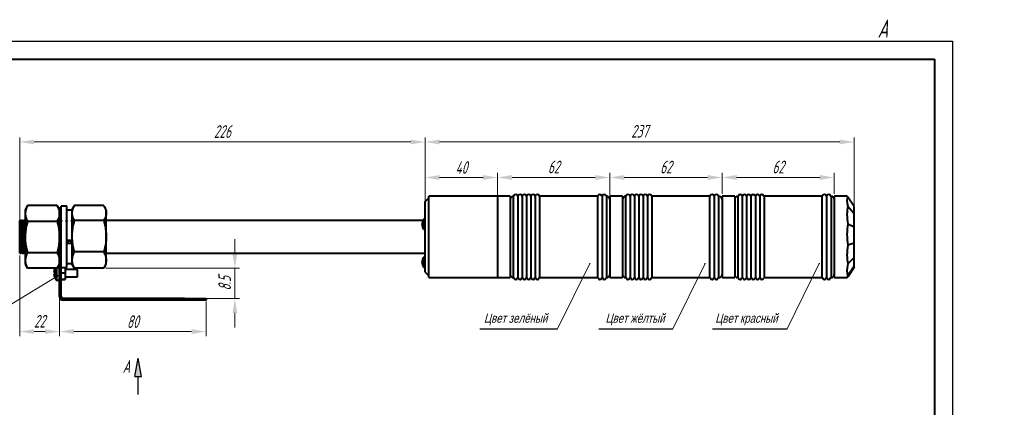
# Model space of a CAD drawing. Header units: millimetres. Extents: x -120753 to 126758, y -239771 to 1432.
# Tile 6 of 6: x 2507 to 2779, y 1325 to 1432. Entities that reach past the tile are written whole.
import ezdxf
from ezdxf.lldxf.tags import DXFTag

# ---------------------------------------------------------------- set-up
doc = ezdxf.new("R2010")
doc.units = ezdxf.units.MM
for name, color, linetype, lineweight in [('help', 4, 'New Line1', 20), ('main', 5, 'Continuous', 40), ('size', 7, 'Continuous', 25), ('text', 7, 'Continuous', 20), ('РАЗМЕРЫ', 7, 'Continuous', 20)]:
    doc.layers.add(name, color=color, linetype=linetype, lineweight=lineweight)
doc.layers.add('ФОРМАТ', color=7, linetype='Continuous')
doc.styles.add('GOST', font='GOST.shx', dxfattribs={"width": 0.8, "oblique": 15})
doc.styles.add('K5_TEXTSTYLE', font='win_eskd.shx', dxfattribs={"width": 0.8, "oblique": 15, "height": 3.5})
tags = doc.linetypes.add('New Line1', pattern=[0.8, 0.5, -0.3]).pattern_tags.tags
tags[6:7] = [DXFTag(74, 4), DXFTag(75, 0), DXFTag(340, '0'), DXFTag(46, 1.0), DXFTag(50, 0.0), DXFTag(44, 0.0), DXFTag(45, 0.0)]
tags[4:5] = [DXFTag(74, 4), DXFTag(75, 0), DXFTag(340, '0'), DXFTag(46, 1.0), DXFTag(50, 0.0), DXFTag(44, 0.0), DXFTag(45, 0.0)]
doc.dimstyles.new('ISO-25', dxfattribs={"dimtxt": 3.5, "dimasz": 4, "dimexe": 1.25, "dimexo": 0.625, "dimgap": 1, "dimtad": 1, "dimtoh": 1, "dimdec": 1, "dimrnd": 0.5, "dimdsep": 46, "dimtxsty": 'GOST', "dimcen": 0, "dimclrd": 256, "dimclre": 256, "dimclrt": 7, "dimadec": 0, "dimazin": 2, "dimtfac": 1, "dimtdec": 1, "dimtmove": 1, "dimatfit": 1, "dimfxl": 1, "dimlwd": -1, "dimlwe": -1, "dimarcsym": 2})

# ---------------------------------------------------------------- blocks, each defined once
blk = doc.blocks.new('*D794')
at = {"layer": 'Defpoints', "color": 0}
for p in [(2619.15, 1397.85), (2619.15, 1380.78), (2507.15, 1375.64)]:
    blk.add_point(p, dxfattribs=at)
at = {"layer": 'РАЗМЕРЫ'}
for p, q in [((2507.15, 1376.27), (2507.15, 1399.1)), ((2619.15, 1381.41), (2619.15, 1399.1)), ((2511.15, 1397.85), (2615.15, 1397.85))]:
    blk.add_line(p, q, dxfattribs=at)
for points in [[(2511.15, 1398.51), (2511.15, 1397.18), (2507.15, 1397.85)], [(2615.15, 1397.18), (2615.15, 1398.51), (2619.15, 1397.85)]]:
    blk.add_solid(points, dxfattribs=at)
at = {"layer": 'РАЗМЕРЫ', "color": 7, "ltscale": 100, "insert": (2563.15, 1400.73), "char_height": 3.5, "attachment_point": 5, "style": 'GOST'}
blk.add_mtext('226', dxfattribs=at)
blk = doc.blocks.new('*D796')
at = {"layer": 'Defpoints', "color": 0}
for p in [(2737.65, 1397.85), (2619.15, 1379.1), (2737.65, 1379.48)]:
    blk.add_point(p, dxfattribs=at)
at = {"layer": 'РАЗМЕРЫ'}
for p, q in [((2619.15, 1379.72), (2619.15, 1399.1)), ((2737.65, 1380.1), (2737.65, 1399.1)), ((2623.15, 1397.85), (2733.65, 1397.85))]:
    blk.add_line(p, q, dxfattribs=at)
for points in [[(2623.15, 1398.51), (2623.15, 1397.18), (2619.15, 1397.85)], [(2733.65, 1397.18), (2733.65, 1398.51), (2737.65, 1397.85)]]:
    blk.add_solid(points, dxfattribs=at)
at = {"layer": 'РАЗМЕРЫ', "color": 7, "ltscale": 100, "insert": (2678.4, 1400.81), "char_height": 3.5, "attachment_point": 5, "style": 'GOST'}
blk.add_mtext('237', dxfattribs=at)
blk = doc.blocks.new('*D798')
at = {"layer": 'Defpoints', "color": 0}
for p in [(2639.15, 1388.04), (2619.15, 1380.78), (2639.15, 1381.04)]:
    blk.add_point(p, dxfattribs=at)
at = {"layer": 'РАЗМЕРЫ'}
for p, q in [((2619.15, 1381.41), (2619.15, 1389.29)), ((2623.15, 1388.04), (2635.15, 1388.04)), ((2639.15, 1381.66), (2639.15, 1389.29))]:
    blk.add_line(p, q, dxfattribs=at)
for points in [[(2623.15, 1388.71), (2623.15, 1387.37), (2619.15, 1388.04)], [(2635.15, 1387.37), (2635.15, 1388.71), (2639.15, 1388.04)]]:
    blk.add_solid(points, dxfattribs=at)
at = {"layer": 'РАЗМЕРЫ', "color": 7, "ltscale": 100, "insert": (2629.15, 1390.79), "char_height": 3.5, "attachment_point": 5, "style": 'GOST'}
blk.add_mtext('40', dxfattribs=at)
blk = doc.blocks.new('*D800')
at = {"layer": 'Defpoints', "color": 0}
for p in [(2670.15, 1388.04), (2670.15, 1382.45), (2639.15, 1379.48)]:
    blk.add_point(p, dxfattribs=at)
at = {"layer": 'РАЗМЕРЫ'}
for p, q in [((2639.15, 1380.1), (2639.15, 1389.29)), ((2643.15, 1388.04), (2666.15, 1388.04)), ((2670.15, 1383.07), (2670.15, 1389.29))]:
    blk.add_line(p, q, dxfattribs=at)
for points in [[(2643.15, 1388.71), (2643.15, 1387.37), (2639.15, 1388.04)], [(2666.15, 1387.37), (2666.15, 1388.71), (2670.15, 1388.04)]]:
    blk.add_solid(points, dxfattribs=at)
at = {"layer": 'РАЗМЕРЫ', "color": 7, "ltscale": 100, "insert": (2654.65, 1390.93), "char_height": 3.5, "attachment_point": 5, "style": 'GOST'}
blk.add_mtext('62', dxfattribs=at)
blk = doc.blocks.new('*D803')
at = {"layer": 'Defpoints', "color": 0}
for p in [(2530.37, 1362.96), (2552.59, 1354.62), (2566.59, 1354.62)]:
    blk.add_point(p, dxfattribs=at)
at = {"layer": 'РАЗМЕРЫ'}
for p, q in [((2566.59, 1366.96), (2566.59, 1370.96)), ((2530.99, 1362.96), (2567.84, 1362.96)), ((2566.59, 1362.96), (2566.59, 1354.62)), ((2553.21, 1354.62), (2567.84, 1354.62)), ((2566.59, 1350.62), (2566.59, 1346.62))]:
    blk.add_line(p, q, dxfattribs=at)
for points in [[(2565.92, 1366.96), (2567.25, 1366.96), (2566.59, 1362.96)], [(2567.25, 1350.62), (2565.92, 1350.62), (2566.59, 1354.62)]]:
    blk.add_solid(points, dxfattribs=at)
at = {"layer": 'РАЗМЕРЫ', "color": 7, "ltscale": 100, "insert": (2563.76, 1358.79), "char_height": 3.5, "attachment_point": 5, "rotation": 90, "style": 'GOST'}
blk.add_mtext('8.5', dxfattribs=at)
blk = doc.blocks.new('*D815')
at = {"layer": 'Defpoints', "color": 0}
for p in [(2507.15, 1367.14), (2518.15, 1355.15), (2518.15, 1345.46)]:
    blk.add_point(p, dxfattribs=at)
at = {"layer": 'РАЗМЕРЫ'}
for p, q in [((2507.15, 1366.51), (2507.15, 1344.21)), ((2518.15, 1354.52), (2518.15, 1344.21)), ((2511.15, 1345.46), (2514.15, 1345.46))]:
    blk.add_line(p, q, dxfattribs=at)
for points in [[(2511.15, 1346.12), (2511.15, 1344.79), (2507.15, 1345.46)], [(2514.15, 1344.79), (2514.15, 1346.12), (2518.15, 1345.46)]]:
    blk.add_solid(points, dxfattribs=at)
at = {"layer": 'РАЗМЕРЫ', "color": 7, "ltscale": 100, "insert": (2512.65, 1348.34), "char_height": 3.5, "attachment_point": 5, "style": 'GOST'}
blk.add_mtext('22', dxfattribs=at)
blk = doc.blocks.new('*D826')
at = {"layer": 'Defpoints', "color": 0}
for p in [(2518.15, 1355.15), (2558.65, 1354.37), (2558.65, 1345.46)]:
    blk.add_point(p, dxfattribs=at)
at = {"layer": 'РАЗМЕРЫ'}
for p, q in [((2518.15, 1354.52), (2518.15, 1344.21)), ((2558.65, 1353.75), (2558.65, 1344.21)), ((2522.15, 1345.46), (2554.65, 1345.46))]:
    blk.add_line(p, q, dxfattribs=at)
for points in [[(2522.15, 1346.12), (2522.15, 1344.79), (2518.15, 1345.46)], [(2554.65, 1344.79), (2554.65, 1346.12), (2558.65, 1345.46)]]:
    blk.add_solid(points, dxfattribs=at)
at = {"layer": 'РАЗМЕРЫ', "color": 7, "ltscale": 100, "insert": (2538.4, 1348.21), "char_height": 3.5, "attachment_point": 5, "style": 'GOST'}
blk.add_mtext('80', dxfattribs=at)
blk = doc.blocks.new('*D830')
at = {"layer": 'Defpoints', "color": 0}
for p in [(2701.15, 1388.04), (2670.15, 1382.87), (2701.15, 1382.87)]:
    blk.add_point(p, dxfattribs=at)
at = {"layer": 'РАЗМЕРЫ'}
for p, q in [((2670.15, 1383.5), (2670.15, 1389.29)), ((2674.15, 1388.04), (2697.15, 1388.04)), ((2701.15, 1383.5), (2701.15, 1389.29))]:
    blk.add_line(p, q, dxfattribs=at)
for points in [[(2674.15, 1388.71), (2674.15, 1387.37), (2670.15, 1388.04)], [(2697.15, 1387.37), (2697.15, 1388.71), (2701.15, 1388.04)]]:
    blk.add_solid(points, dxfattribs=at)
at = {"layer": 'РАЗМЕРЫ', "color": 7, "ltscale": 100, "insert": (2685.65, 1390.93), "char_height": 3.5, "attachment_point": 5, "style": 'GOST'}
blk.add_mtext('62', dxfattribs=at)
blk = doc.blocks.new('*D831')
at = {"layer": 'Defpoints', "color": 0}
for p in [(2732.15, 1388.04), (2701.15, 1382.87), (2732.15, 1382.87)]:
    blk.add_point(p, dxfattribs=at)
at = {"layer": 'РАЗМЕРЫ'}
for p, q in [((2701.15, 1383.5), (2701.15, 1389.29)), ((2705.15, 1388.04), (2728.15, 1388.04)), ((2732.15, 1383.5), (2732.15, 1389.29))]:
    blk.add_line(p, q, dxfattribs=at)
for points in [[(2705.15, 1388.71), (2705.15, 1387.37), (2701.15, 1388.04)], [(2728.15, 1387.37), (2728.15, 1388.71), (2732.15, 1388.04)]]:
    blk.add_solid(points, dxfattribs=at)
at = {"layer": 'РАЗМЕРЫ', "color": 7, "ltscale": 100, "insert": (2716.65, 1390.93), "char_height": 3.5, "attachment_point": 5, "style": 'GOST'}
blk.add_mtext('62', dxfattribs=at)

msp = doc.modelspace()

# ---------------------------------------------------------------- hatches: boundary and pattern name
at = {"layer": 'help', "lineweight": 25, "ltscale": 5}
h = msp.add_hatch(color=256, dxfattribs=at)
h.dxf.hatch_style = 1
h.paths.add_polyline_path([(2664.431, 1364.239, 1), (2664.831, 1364.239, 1)])
h = msp.add_hatch(color=256, dxfattribs=at)
h.dxf.hatch_style = 1
h.paths.add_polyline_path([(2696.247, 1364.239, 1), (2696.647, 1364.239, 1)])
h = msp.add_hatch(color=256, dxfattribs=at)
h.dxf.hatch_style = 1
h.paths.add_polyline_path([(2727.814, 1364.239, 1), (2728.214, 1364.239, 1)])
h = msp.add_hatch(color=256, dxfattribs=at)
h.dxf.hatch_style = 1
h.paths.add_polyline_path([(2517.463, 1360.865, 1), (2517.863, 1360.865, 1)])
at = {"layer": 'size', "lineweight": 25, "ltscale": 5}
h = msp.add_hatch(color=256, dxfattribs=at)
h.dxf.hatch_style = 1
h.paths.add_polyline_path([(2539.002, 1333.086), (2539.882, 1338.086), (2540.762, 1333.086)])

# ---------------------------------------------------------------- linework, layer by layer
at = {"layer": 'help', "linetype": 'ByBlock', "ltscale": 5}
for p, q in [((2655.709, 1346.191), (2664.631, 1364.239)), ((2687.526, 1346.191), (2696.447, 1364.239)), ((2719.093, 1346.191), (2728.014, 1364.239)), ((2488.069, 1342.816), (2517.663, 1360.865))]:
    msp.add_line(p, q, dxfattribs=at)
at = {"layer": 'help', "linetype": 'ByBlock', "lineweight": -2, "ltscale": 2}
for p, q in [((2634.259, 1346.191), (2655.709, 1346.191)), ((2667.108, 1346.191), (2687.526, 1346.191)), ((2698.54, 1346.191), (2719.093, 1346.191))]:
    msp.add_line(p, q, dxfattribs=at)
at = {"layer": 'main'}
for p, q in [((2620.154, 1382.372), (2619.154, 1381.372)), ((2639.154, 1382.872), (2620.154, 1382.872)), ((2620.154, 1360.372), (2620.154, 1382.872)), ((2642.654, 1382.872), (2639.154, 1382.872)), ((2639.154, 1382.872), (2639.154, 1360.977)), ((2639.154, 1382.872), (2639.154, 1360.372)), ((2642.654, 1382.872), (2642.654, 1360.977)), ((2643.562, 1382.872), (2643.504, 1382.872)), ((2643.562, 1360.372), (2643.562, 1382.872)), ((2644.762, 1382.872), (2644.746, 1382.872)), ((2644.746, 1382.872), (2644.746, 1360.372)), ((2645.962, 1382.872), (2645.946, 1382.872)), ((2645.946, 1382.872), (2645.946, 1360.372)), ((2647.162, 1382.872), (2647.146, 1382.872)), ((2647.146, 1382.872), (2647.146, 1360.372)), ((2648.362, 1382.872), (2648.346, 1382.872)), ((2648.346, 1382.872), (2648.346, 1360.372)), ((2649.562, 1382.872), (2649.546, 1382.872)), ((2649.546, 1382.872), (2649.546, 1360.372)), ((2666.812, 1382.872), (2650.746, 1382.872)), ((2650.746, 1382.872), (2650.746, 1360.372)), ((2666.812, 1360.372), (2666.812, 1382.872)), ((2668.012, 1382.872), (2667.996, 1382.872)), ((2667.996, 1382.872), (2667.996, 1360.372)), ((2669.304, 1382.872), (2669.196, 1382.872)), ((2669.196, 1382.872), (2669.196, 1360.372)), ((2673.654, 1382.872), (2670.154, 1382.872)), ((2670.154, 1382.872), (2670.154, 1360.373)), ((2673.654, 1382.872), (2673.654, 1360.373)), ((2674.562, 1382.872), (2674.504, 1382.872)), ((2674.504, 1382.872), (2674.504, 1360.372)), ((2675.762, 1382.872), (2675.746, 1382.872)), ((2675.746, 1382.872), (2675.746, 1360.372)), ((2676.962, 1382.872), (2676.946, 1382.872)), ((2676.946, 1382.872), (2676.946, 1360.372)), ((2678.162, 1382.872), (2678.146, 1382.872)), ((2678.146, 1382.872), (2678.146, 1360.372)), ((2679.362, 1382.872), (2679.346, 1382.872)), ((2679.346, 1382.872), (2679.346, 1360.372)), ((2680.562, 1382.872), (2680.546, 1382.872)), ((2680.546, 1382.872), (2680.546, 1360.372)), ((2697.812, 1382.872), (2681.746, 1382.872)), ((2681.746, 1382.872), (2681.746, 1360.372)), ((2697.812, 1360.372), (2697.812, 1382.872)), ((2699.012, 1382.872), (2698.996, 1382.872)), ((2698.996, 1382.872), (2698.996, 1360.372)), ((2700.304, 1382.872), (2700.196, 1382.872)), ((2700.196, 1382.872), (2700.196, 1360.372)), ((2704.654, 1382.872), (2701.154, 1382.872)), ((2701.154, 1382.872), (2701.154, 1360.372)), ((2704.654, 1382.872), (2704.654, 1360.372)), ((2705.562, 1382.872), (2705.504, 1382.872)), ((2705.504, 1382.872), (2705.504, 1371.622)), ((2706.762, 1382.872), (2706.746, 1382.872)), ((2706.746, 1382.872), (2706.746, 1360.372)), ((2707.962, 1382.872), (2707.946, 1382.872)), ((2707.946, 1382.872), (2707.946, 1360.372)), ((2709.162, 1382.872), (2709.146, 1382.872)), ((2709.146, 1382.872), (2709.146, 1360.372)), ((2710.362, 1382.872), (2710.346, 1382.872)), ((2710.346, 1382.872), (2710.346, 1360.372)), ((2711.562, 1382.872), (2711.546, 1382.872)), ((2711.546, 1382.872), (2711.546, 1360.372)), ((2728.812, 1382.872), (2712.746, 1382.872)), ((2712.746, 1382.872), (2712.746, 1360.372)), ((2728.812, 1360.372), (2728.812, 1382.872)), ((2730.012, 1382.872), (2729.996, 1382.872)), ((2729.996, 1382.872), (2729.996, 1360.372)), ((2731.304, 1382.872), (2731.196, 1382.872)), ((2731.25, 1382.872), (2731.25, 1360.372)), ((2735.667, 1382.872), (2732.154, 1382.872)), ((2732.154, 1382.872), (2732.154, 1360.392)), ((2737.654, 1379.988), (2735.91, 1382.642)), ((2509.324, 1380.282), (2508.654, 1379.122)), ((2508.654, 1379.122), (2508.654, 1378.1)), ((2517.484, 1380.282), (2509.324, 1380.282)), ((2518.154, 1379.122), (2517.484, 1380.282)), ((2518.154, 1379.622), (2518.654, 1379.622)), ((2518.154, 1376.277), (2518.154, 1379.622)), ((2520.154, 1380.122), (2518.654, 1380.122)), ((2518.654, 1366.145), (2518.654, 1380.122)), ((2520.154, 1363.122), (2520.154, 1380.122)), ((2521.554, 1378.972), (2520.154, 1378.972)), ((2522.167, 1380.184), (2521.554, 1379.122)), ((2521.554, 1379.122), (2521.554, 1378.195)), ((2530.384, 1380.28), (2522.224, 1380.28)), ((2531.054, 1379.122), (2530.441, 1380.184)), ((2531.054, 1378.195), (2531.054, 1379.122)), ((2619.154, 1361.872), (2619.154, 1381.372)), ((2737.654, 1378.009), (2735.91, 1380.035)), ((2737.654, 1378.009), (2737.654, 1379.988)), ((2508.654, 1378.1), (2508.654, 1371.589)), ((2518.154, 1371.589), (2518.154, 1376.277)), ((2521.554, 1378.195), (2521.554, 1371.782)), ((2531.054, 1371.782), (2531.054, 1378.195)), ((2618.692, 1374.174), (2618.692, 1376.459)), ((2619.154, 1376.522), (2618.806, 1376.522)), ((2618.806, 1374.129), (2618.806, 1376.522)), ((2737.654, 1374.318), (2737.654, 1378.009)), ((2507.154, 1376.09), (2507.168, 1376.122)), ((2507.154, 1367.122), (2507.154, 1376.109)), ((2507.918, 1376.122), (2507.502, 1376.122)), ((2508.654, 1376.122), (2508.252, 1376.122)), ((2517.484, 1375.919), (2509.324, 1375.919)), ((2518.654, 1373.622), (2518.154, 1373.622)), ((2530.384, 1376.111), (2522.224, 1376.111)), ((2618.513, 1376.122), (2531.054, 1376.122)), ((2618.327, 1375.452), (2618.327, 1375.459)), ((2618.327, 1375.452), (2618.397, 1375.448)), ((2618.327, 1375.052), (2618.327, 1375.19)), ((2618.327, 1374.792), (2618.397, 1374.796)), ((2618.384, 1374.795), (2618.327, 1374.791)), ((2618.327, 1374.784), (2618.327, 1374.791)), ((2618.692, 1373.785), (2618.692, 1374.174)), ((2618.806, 1373.722), (2618.806, 1374.129)), ((2618.806, 1373.722), (2619.154, 1373.722)), ((2737.654, 1374.318), (2735.91, 1375.173)), ((2737.654, 1369.904), (2737.654, 1374.318)), ((2508.654, 1371.589), (2508.654, 1365.11)), ((2518.154, 1367.88), (2518.154, 1371.589)), ((2521.554, 1371.782), (2521.554, 1365.208)), ((2531.054, 1365.208), (2531.054, 1371.782)), ((2705.504, 1371.622), (2705.504, 1360.372)), ((2521.554, 1370.617), (2520.154, 1370.617)), ((2520.154, 1369.929), (2521.554, 1369.929)), ((2521.054, 1370.444), (2520.654, 1370.444)), ((2737.654, 1369.904), (2735.91, 1369.36)), ((2737.654, 1365.951), (2737.654, 1369.904)), ((2507.154, 1367.122), (2507.543, 1367.122)), ((2507.877, 1367.122), (2508.293, 1367.122)), ((2508.627, 1367.122), (2508.654, 1367.122)), ((2517.484, 1367.259), (2509.324, 1367.259)), ((2518.154, 1355.122), (2518.154, 1367.88)), ((2518.654, 1355.122), (2518.654, 1366.145)), ((2530.384, 1367.453), (2522.224, 1367.453)), ((2531.054, 1367.122), (2619.154, 1367.122)), ((2618.692, 1363.674), (2618.692, 1365.959)), ((2619.154, 1366.022), (2618.806, 1366.022)), ((2618.806, 1363.629), (2618.806, 1366.022)), ((2737.654, 1365.951), (2735.91, 1364.153)), ((2737.654, 1363.517), (2737.654, 1365.951)), ((2508.654, 1365.11), (2508.654, 1364.122)), ((2508.654, 1364.122), (2509.324, 1362.961)), ((2517.484, 1362.962), (2509.324, 1362.962)), ((2517.237, 1359.695), (2517.237, 1362.962)), ((2517.382, 1359.622), (2517.382, 1362.962)), ((2517.484, 1362.961), (2518.154, 1364.122)), ((2518.154, 1363.622), (2517.865, 1363.622)), ((2518.654, 1363.122), (2520.154, 1363.122)), ((2519.754, 1363.122), (2519.754, 1361.691)), ((2523.154, 1362.622), (2519.754, 1362.622)), ((2520.154, 1364.272), (2521.554, 1364.272)), ((2521.554, 1365.208), (2521.554, 1364.122)), ((2521.554, 1364.122), (2522.167, 1363.06)), ((2522.224, 1362.964), (2522.176, 1363.065)), ((2530.384, 1362.964), (2522.224, 1362.964)), ((2523.154, 1360.622), (2523.154, 1362.622)), ((2530.384, 1362.964), (2530.432, 1363.065)), ((2530.441, 1363.06), (2531.054, 1364.122)), ((2531.054, 1364.122), (2531.054, 1365.208)), ((2618.327, 1364.952), (2618.327, 1364.959)), ((2618.327, 1364.952), (2618.397, 1364.948)), ((2618.327, 1364.552), (2618.327, 1364.69)), ((2618.327, 1364.292), (2618.397, 1364.296)), ((2618.384, 1364.295), (2618.327, 1364.291)), ((2618.327, 1364.284), (2618.327, 1364.291)), ((2618.692, 1363.285), (2618.692, 1363.674)), ((2618.806, 1363.222), (2618.806, 1363.629)), ((2618.806, 1363.222), (2619.154, 1363.222)), ((2737.654, 1363.517), (2735.91, 1360.947)), ((2737.654, 1363.255), (2735.91, 1360.602)), ((2737.654, 1363.255), (2737.654, 1363.517)), ((2516.643, 1361.879), (2516.643, 1362.056)), ((2516.77, 1361.879), (2516.643, 1361.879)), ((2516.643, 1361.188), (2516.643, 1361.364)), ((2516.643, 1361.364), (2516.77, 1361.364)), ((2518.654, 1361.691), (2519.754, 1361.691)), ((2518.654, 1359.907), (2519.754, 1359.907)), ((2518.654, 1359.838), (2519.754, 1359.838)), ((2519.754, 1361.691), (2519.754, 1359.907)), ((2519.754, 1360.622), (2523.154, 1360.622)), ((2519.754, 1359.907), (2519.754, 1359.838)), ((2619.154, 1361.872), (2620.154, 1360.872)), ((2620.154, 1360.372), (2639.154, 1360.372)), ((2639.154, 1360.977), (2639.154, 1360.372)), ((2639.154, 1360.372), (2642.654, 1360.372)), ((2642.654, 1360.977), (2642.654, 1360.372)), ((2643.504, 1360.372), (2643.562, 1360.372)), ((2644.746, 1360.372), (2644.762, 1360.372)), ((2645.946, 1360.372), (2645.962, 1360.372)), ((2647.146, 1360.372), (2647.162, 1360.372)), ((2648.346, 1360.372), (2648.362, 1360.372)), ((2649.546, 1360.372), (2649.562, 1360.372)), ((2650.746, 1360.372), (2666.812, 1360.372)), ((2667.996, 1360.372), (2668.012, 1360.372)), ((2669.196, 1360.372), (2669.304, 1360.372)), ((2670.154, 1360.373), (2670.154, 1360.372)), ((2670.154, 1360.372), (2673.654, 1360.372)), ((2673.654, 1360.373), (2673.654, 1360.372)), ((2674.504, 1360.372), (2674.562, 1360.372)), ((2675.746, 1360.372), (2675.762, 1360.372)), ((2676.946, 1360.372), (2676.962, 1360.372)), ((2678.146, 1360.372), (2678.162, 1360.372)), ((2679.346, 1360.372), (2679.362, 1360.372)), ((2680.546, 1360.372), (2680.562, 1360.372)), ((2681.746, 1360.372), (2697.812, 1360.372)), ((2698.996, 1360.372), (2699.012, 1360.372)), ((2700.196, 1360.372), (2700.304, 1360.372)), ((2701.154, 1360.372), (2704.654, 1360.372)), ((2705.504, 1360.372), (2705.562, 1360.372)), ((2706.746, 1360.372), (2706.762, 1360.372)), ((2707.946, 1360.372), (2707.962, 1360.372)), ((2709.146, 1360.372), (2709.162, 1360.372)), ((2710.346, 1360.372), (2710.362, 1360.372)), ((2711.546, 1360.372), (2711.562, 1360.372)), ((2712.746, 1360.372), (2728.812, 1360.372)), ((2729.996, 1360.372), (2730.012, 1360.372)), ((2731.196, 1360.372), (2731.304, 1360.372)), ((2732.154, 1360.392), (2732.154, 1360.372)), ((2732.154, 1360.372), (2735.667, 1360.372)), ((2517.382, 1359.622), (2518.154, 1359.622)), ((2518.154, 1355.122), (2518.654, 1355.122)), ((2519.154, 1354.622), (2519.154, 1354.122)), ((2552.654, 1354.622), (2519.154, 1354.622)), ((2552.654, 1354.122), (2552.654, 1354.622)), ((2552.654, 1354.622), (2558.654, 1354.622)), ((2558.654, 1354.622), (2558.654, 1354.122)), ((2552.654, 1354.122), (2519.154, 1354.122)), ((2558.654, 1354.122), (2552.654, 1354.122))]:
    msp.add_line(p, q, dxfattribs=at)
for centre, radius, start, end in [((2643.504, 1382.022), 0.85, 90, 180), ((2643.562, 1382.972), 0.1, 270, 350.40593), ((2644.154, 1382.872), 0.5, 9.59407, 170.40593), ((2644.746, 1382.972), 0.1, 189.59407, 270), ((2644.762, 1382.972), 0.1, 270, 350.40593), ((2645.354, 1382.872), 0.5, 9.59407, 170.40593), ((2645.946, 1382.972), 0.1, 189.59407, 270), ((2645.962, 1382.972), 0.1, 270, 350.40593), ((2646.554, 1382.872), 0.5, 9.59407, 170.40593), ((2647.146, 1382.972), 0.1, 189.59407, 270), ((2647.162, 1382.972), 0.1, 270, 350.40593), ((2647.754, 1382.872), 0.5, 9.59407, 170.40593), ((2648.346, 1382.972), 0.1, 189.59407, 270), ((2648.362, 1382.972), 0.1, 270, 350.40593), ((2648.954, 1382.872), 0.5, 9.59407, 170.40593), ((2649.546, 1382.972), 0.1, 189.59407, 270), ((2649.562, 1382.972), 0.1, 270, 350.40593), ((2650.154, 1382.872), 0.5, 9.59407, 170.40593), ((2650.746, 1382.972), 0.1, 189.59407, 270), ((2666.812, 1382.972), 0.1, 270, 350.40593), ((2667.404, 1382.872), 0.5, 9.59407, 170.40593), ((2667.996, 1382.972), 0.1, 189.59407, 270), ((2668.012, 1382.972), 0.1, 270, 350.40593), ((2668.604, 1382.872), 0.5, 9.59407, 170.40593), ((2669.196, 1382.972), 0.1, 189.59407, 270), ((2669.304, 1382.022), 0.85, 0, 90), ((2674.504, 1382.022), 0.85, 90, 180), ((2674.562, 1382.972), 0.1, 270, 350.40593), ((2675.154, 1382.872), 0.5, 9.59407, 170.40593), ((2675.746, 1382.972), 0.1, 189.59407, 270), ((2675.762, 1382.972), 0.1, 270, 350.40593), ((2676.354, 1382.872), 0.5, 9.59407, 170.40593), ((2676.946, 1382.972), 0.1, 189.59407, 270), ((2676.962, 1382.972), 0.1, 270, 350.40593), ((2677.554, 1382.872), 0.5, 9.59407, 170.40593), ((2678.146, 1382.972), 0.1, 189.59407, 270), ((2678.162, 1382.972), 0.1, 270, 350.40593), ((2678.754, 1382.872), 0.5, 9.59407, 170.40593), ((2679.346, 1382.972), 0.1, 189.59407, 270), ((2679.362, 1382.972), 0.1, 270, 350.40593), ((2679.954, 1382.872), 0.5, 9.59407, 170.40593), ((2680.546, 1382.972), 0.1, 189.59407, 270), ((2680.562, 1382.972), 0.1, 270, 350.40593), ((2681.154, 1382.872), 0.5, 9.59407, 170.40593), ((2681.746, 1382.972), 0.1, 189.59407, 270), ((2697.812, 1382.972), 0.1, 270, 350.40593), ((2698.404, 1382.872), 0.5, 9.59407, 170.40593), ((2698.996, 1382.972), 0.1, 189.59407, 270), ((2699.012, 1382.972), 0.1, 270, 350.40593), ((2699.604, 1382.872), 0.5, 9.59407, 170.40593), ((2700.196, 1382.972), 0.1, 189.59407, 270), ((2700.304, 1382.022), 0.85, 0, 90), ((2705.504, 1382.022), 0.85, 90, 180), ((2705.562, 1382.972), 0.1, 270, 350.40593), ((2706.154, 1382.872), 0.5, 9.59407, 170.40593), ((2706.746, 1382.972), 0.1, 189.59407, 270), ((2706.762, 1382.972), 0.1, 270, 350.40593), ((2707.354, 1382.872), 0.5, 9.59407, 170.40593), ((2707.946, 1382.972), 0.1, 189.59407, 270), ((2707.962, 1382.972), 0.1, 270, 350.40593), ((2708.554, 1382.872), 0.5, 9.59407, 170.40593), ((2709.146, 1382.972), 0.1, 189.59407, 270), ((2709.162, 1382.972), 0.1, 270, 350.40593), ((2709.754, 1382.872), 0.5, 9.59407, 170.40593), ((2710.346, 1382.972), 0.1, 189.59407, 270), ((2710.362, 1382.972), 0.1, 270, 350.40593), ((2710.954, 1382.872), 0.5, 9.59407, 170.40593), ((2711.546, 1382.972), 0.1, 189.59407, 270), ((2711.562, 1382.972), 0.1, 270, 350.40593), ((2712.154, 1382.872), 0.5, 9.59407, 170.40593), ((2712.746, 1382.972), 0.1, 189.59407, 270), ((2728.812, 1382.972), 0.1, 270, 350.40593), ((2729.404, 1382.872), 0.5, 9.59407, 170.40593), ((2729.996, 1382.972), 0.1, 189.59407, 270), ((2730.012, 1382.972), 0.1, 270, 350.40593), ((2730.604, 1382.872), 0.5, 9.59407, 170.40593), ((2731.196, 1382.972), 0.1, 189.59407, 270), ((2731.304, 1382.022), 0.85, 0, 90), ((2620.804, 1375.122), 2.5, 147.66397, 172.23942), ((2618.806, 1376.387), 0.135, 90, 147.66397), ((2619.619, 1375.241), 1.31, 158.86422, 170.74183), ((2619.631, 1374.98), 1.321, 158.96074, 170.79162), ((2619.619, 1374.979), 1.309, 158.86138, 170.74468), ((2619.631, 1375.264), 1.321, 189.20883, 201.03717), ((2619.631, 1375.003), 1.321, 189.2071, 201.0389), ((2620.804, 1375.122), 2.5, 187.76058, 212.33603), ((2619.77, 1375.583), 1.378, 174.53798, 185.46202), ((2619.755, 1374.659), 1.364, 174.50949, 185.49051), ((2618.806, 1373.857), 0.135, 212.33603, 270), ((2620.804, 1364.622), 2.5, 147.66397, 172.23942), ((2618.806, 1365.887), 0.135, 90, 147.66397), ((2519.854, 1361.622), 3.24, 162.16487, 172.30324), ((2519.854, 1361.622), 3.25, 155.65341, 162.13742), ((2513.244, 1355.546), 7.899, 63.4899, 63.56483), ((2619.619, 1364.741), 1.31, 158.86422, 170.74183), ((2619.631, 1364.48), 1.321, 158.9611, 170.7929), ((2619.619, 1364.479), 1.309, 158.86138, 170.74468), ((2619.631, 1364.764), 1.321, 189.20883, 201.03717), ((2619.631, 1364.503), 1.321, 189.20838, 201.03926), ((2620.804, 1364.622), 2.5, 187.76058, 212.33603), ((2619.77, 1365.083), 1.378, 174.53798, 185.46202), ((2619.755, 1364.159), 1.364, 174.50949, 185.49051), ((2618.806, 1363.357), 0.135, 212.33603, 270), ((2519.854, 1361.622), 3.24, 187.69676, 197.83513), ((2520.352, 1361.622), 3.592, 175.88873, 184.11127), ((2516.811, 1360.536), 0.102, 113.63368, 119.45948), ((2519.854, 1361.622), 3.25, 197.86258, 216.35837), ((2643.504, 1361.222), 0.85, 180, 270), ((2643.562, 1360.272), 0.1, 9.59407, 90), ((2644.154, 1360.372), 0.5, 189.59407, 350.40593), ((2644.746, 1360.272), 0.1, 90, 170.40593), ((2644.762, 1360.272), 0.1, 9.59407, 90), ((2645.354, 1360.372), 0.5, 189.59407, 350.40593), ((2645.946, 1360.272), 0.1, 90, 170.40593), ((2645.962, 1360.272), 0.1, 9.59407, 90), ((2646.554, 1360.372), 0.5, 189.59407, 350.40593), ((2647.146, 1360.272), 0.1, 90, 170.40593), ((2647.162, 1360.272), 0.1, 9.59407, 90), ((2647.754, 1360.372), 0.5, 189.59407, 350.40593), ((2648.346, 1360.272), 0.1, 90, 170.40593), ((2648.362, 1360.272), 0.1, 9.59407, 90), ((2648.954, 1360.372), 0.5, 189.59407, 350.40593), ((2649.546, 1360.272), 0.1, 90, 170.40593), ((2649.562, 1360.272), 0.1, 9.59407, 90), ((2650.154, 1360.372), 0.5, 189.59407, 350.40593), ((2650.746, 1360.272), 0.1, 90, 170.40593), ((2666.812, 1360.272), 0.1, 9.59407, 90), ((2667.404, 1360.372), 0.5, 189.59407, 350.40593), ((2667.996, 1360.272), 0.1, 90, 170.40593), ((2668.012, 1360.272), 0.1, 9.59407, 90), ((2668.604, 1360.372), 0.5, 189.59407, 350.40593), ((2669.196, 1360.272), 0.1, 90, 170.40593), ((2669.304, 1361.222), 0.85, 270, 0), ((2674.504, 1361.222), 0.85, 180, 270), ((2674.562, 1360.272), 0.1, 9.59407, 90), ((2675.154, 1360.372), 0.5, 189.59407, 350.40593), ((2675.746, 1360.272), 0.1, 90, 170.40593), ((2675.762, 1360.272), 0.1, 9.59407, 90), ((2676.354, 1360.372), 0.5, 189.59407, 350.40593), ((2676.946, 1360.272), 0.1, 90, 170.40593), ((2676.962, 1360.272), 0.1, 9.59407, 90), ((2677.554, 1360.372), 0.5, 189.59407, 350.40593), ((2678.146, 1360.272), 0.1, 90, 170.40593), ((2678.162, 1360.272), 0.1, 9.59407, 90), ((2678.754, 1360.372), 0.5, 189.59407, 350.40593), ((2679.346, 1360.272), 0.1, 90, 170.40593), ((2679.362, 1360.272), 0.1, 9.59407, 90), ((2679.954, 1360.372), 0.5, 189.59407, 350.40593), ((2680.546, 1360.272), 0.1, 90, 170.40593), ((2680.562, 1360.272), 0.1, 9.59407, 90), ((2681.154, 1360.372), 0.5, 189.59407, 350.40593), ((2681.746, 1360.272), 0.1, 90, 170.40593), ((2697.812, 1360.272), 0.1, 9.59407, 90), ((2698.404, 1360.372), 0.5, 189.59407, 350.40593), ((2698.996, 1360.272), 0.1, 90, 170.40593), ((2699.012, 1360.272), 0.1, 9.59407, 90), ((2699.604, 1360.372), 0.5, 189.59407, 350.40593), ((2700.196, 1360.272), 0.1, 90, 170.40593), ((2700.304, 1361.222), 0.85, 270, 0), ((2705.504, 1361.222), 0.85, 180, 270), ((2705.562, 1360.272), 0.1, 9.59407, 90), ((2706.154, 1360.372), 0.5, 189.59407, 350.40593), ((2706.746, 1360.272), 0.1, 90, 170.40593), ((2706.762, 1360.272), 0.1, 9.59407, 90), ((2707.354, 1360.372), 0.5, 189.59407, 350.40593), ((2707.946, 1360.272), 0.1, 90, 170.40593), ((2707.962, 1360.272), 0.1, 9.59407, 90), ((2708.554, 1360.372), 0.5, 189.59407, 350.40593), ((2709.146, 1360.272), 0.1, 90, 170.40593), ((2709.162, 1360.272), 0.1, 9.59407, 90), ((2709.754, 1360.372), 0.5, 189.59407, 350.40593), ((2710.346, 1360.272), 0.1, 90, 170.40593), ((2710.362, 1360.272), 0.1, 9.59407, 90), ((2710.954, 1360.372), 0.5, 189.59407, 350.40593), ((2711.546, 1360.272), 0.1, 90, 170.40593), ((2711.562, 1360.272), 0.1, 9.59407, 90), ((2712.154, 1360.372), 0.5, 189.59407, 350.40593), ((2712.746, 1360.272), 0.1, 90, 170.40593), ((2728.812, 1360.272), 0.1, 9.59407, 90), ((2729.404, 1360.372), 0.5, 189.59407, 350.40593), ((2729.996, 1360.272), 0.1, 90, 170.40593), ((2730.012, 1360.272), 0.1, 9.59407, 90), ((2730.604, 1360.372), 0.5, 189.59407, 350.40593), ((2731.196, 1360.272), 0.1, 90, 170.40593), ((2731.304, 1361.222), 0.85, 270, 0), ((2517.382, 1359.802), 0.18, 216.35837, 270), ((2519.154, 1355.122), 1, 180, 270), ((2519.154, 1355.122), 0.5, 180, 270)]:
    msp.add_arc(centre, radius, start, end, dxfattribs=at)
for major_axis, ratio, start_param, end_param in [((-7.102, 11.145), 0.216332, 0.0654692, 0.5890679), ((-7.494, 11.248), 0.0273901, 6.0624758, 6.2649397), ((-5.447, 10.954), 0.4706778, 0.4961591, 1.0197579), ((-0.796, 11.238), 0.6636358, 1.2027079, 1.7263067), ((4.774, 10.964), 0.5275313, 1.9990506, 2.5226494), ((6.861, 11.093), 0.2730013, 2.4641423, 2.987741), ((7.494, 11.248), 0.0273901, 2.8387034, 3.3623022)]:
    msp.add_ellipse((2743.154, 1371.622), major_axis=major_axis, ratio=ratio, start_param=start_param, end_param=end_param, dxfattribs=at)
for points, knots in [([(2509.324, 1380.282), (2509.137, 1379.928), (2508.759, 1379.213), (2508.689, 1378.473), (2508.654, 1378.1)], [0, 0, 0, 0, 0.4954572, 1, 1, 1, 1]), ([(2517.484, 1380.282), (2517.671, 1379.928), (2518.049, 1379.213), (2518.119, 1378.473), (2518.154, 1378.1)], [0, 0, 0, 0, 0.4954572, 1, 1, 1, 1]), ([(2522.224, 1380.28), (2522.037, 1379.942), (2521.659, 1379.258), (2521.589, 1378.552), (2521.554, 1378.195)], [0, 0, 0, 0, 0.4954575, 1, 1, 1, 1]), ([(2530.432, 1380.179), (2530.6, 1379.874), (2530.957, 1379.224), (2531.02, 1378.552), (2531.054, 1378.195)], [0, 0, 0, 0, 0.4694289, 1, 1, 1, 1]), ([(2507.871, 1367.152), (2507.863, 1367.177), (2507.845, 1367.235), (2507.814, 1367.685), (2507.784, 1368.402), (2507.753, 1369.346), (2507.72, 1370.444), (2507.69, 1371.622), (2507.659, 1372.8), (2507.627, 1373.898), (2507.596, 1374.839), (2507.566, 1375.568), (2507.533, 1376.002), (2507.511, 1376.173), (2507.498, 1376.103), (2507.496, 1376.092)], [0, 0, 0, 0, 0.066391, 0.1506845, 0.2335379, 0.316391, 0.4006843, 0.4835378, 0.5663912, 0.6506846, 0.7335377, 0.8163911, 0.9006845, 0.9835378, 1, 1, 1, 1]), ([(2508.627, 1367.122), (2508.617, 1367.151), (2508.597, 1367.211), (2508.564, 1367.683), (2508.534, 1368.403), (2508.503, 1369.346), (2508.47, 1370.444), (2508.44, 1371.622), (2508.409, 1372.8), (2508.377, 1373.898), (2508.346, 1374.839), (2508.316, 1375.568), (2508.283, 1376.002), (2508.261, 1376.173), (2508.248, 1376.103), (2508.246, 1376.092)], [0, 0, 0, 0, 0.0815114, 0.1644397, 0.2459512, 0.3274624, 0.4103906, 0.4919022, 0.5734138, 0.656342, 0.7378532, 0.8193647, 0.902293, 0.9838044, 1, 1, 1, 1]), ([(2508.654, 1378.1), (2508.655, 1378.049), (2508.661, 1377.657), (2508.807, 1376.919), (2509.151, 1376.254), (2509.324, 1375.919)], [0, 0, 0, 0, 0.0701039, 0.5307901, 1, 1, 1, 1]), ([(2518.154, 1378.1), (2518.153, 1378.049), (2518.147, 1377.657), (2518.001, 1376.919), (2517.657, 1376.254), (2517.484, 1375.919)], [0, 0, 0, 0, 0.0701039, 0.5307901, 1, 1, 1, 1]), ([(2521.554, 1378.195), (2521.555, 1378.146), (2521.561, 1377.772), (2521.707, 1377.066), (2522.051, 1376.431), (2522.224, 1376.111)], [0, 0, 0, 0, 0.0701047, 0.5307921, 1, 1, 1, 1]), ([(2531.054, 1378.195), (2531.053, 1378.146), (2531.047, 1377.772), (2530.901, 1377.066), (2530.557, 1376.431), (2530.384, 1376.111)], [0, 0, 0, 0, 0.0701047, 0.5307921, 1, 1, 1, 1]), ([(2507.365, 1375.83), (2507.333, 1375.878), (2507.269, 1375.975), (2507.204, 1376.071), (2507.172, 1376.119)], [0, 0, 0, 0, 0.499994, 1, 1, 1, 1]), ([(2507.172, 1376.1), (2507.181, 1376.073), (2507.2, 1376.015), (2507.231, 1375.559), (2507.262, 1374.841), (2507.292, 1373.898), (2507.325, 1372.8), (2507.355, 1371.622), (2507.386, 1370.444), (2507.418, 1369.345), (2507.449, 1368.405), (2507.48, 1367.675), (2507.512, 1367.243), (2507.534, 1367.071), (2507.546, 1367.136), (2507.547, 1367.144)], [0, 0, 0, 0, 0.0708327, 0.1551262, 0.2379795, 0.3208326, 0.405126, 0.4879794, 0.5708329, 0.6551262, 0.7379793, 0.8208327, 0.9051262, 0.9879794, 1, 1, 1, 1]), ([(2507.496, 1376.116), (2507.473, 1376.068), (2507.427, 1375.975), (2507.382, 1375.883), (2507.36, 1375.838)], [0, 0, 0, 0, 0.519842, 1, 1, 1, 1]), ([(2507.365, 1375.813), (2507.374, 1375.788), (2507.393, 1375.733), (2507.424, 1375.307), (2507.454, 1374.635), (2507.485, 1373.752), (2507.518, 1372.725), (2507.548, 1371.622), (2507.579, 1370.519), (2507.611, 1369.492), (2507.642, 1368.608), (2507.672, 1367.938), (2507.703, 1367.517), (2507.721, 1367.463), (2507.729, 1367.439)], [0, 0, 0, 0, 0.0725942, 0.1594502, 0.2448213, 0.3301926, 0.4170489, 0.5024202, 0.5877915, 0.6746478, 0.7600192, 0.845391, 0.9322465, 1, 1, 1, 1]), ([(2508.115, 1375.83), (2508.083, 1375.878), (2508.019, 1375.975), (2507.954, 1376.071), (2507.922, 1376.119)], [0, 0, 0, 0, 0.4999999, 1, 1, 1, 1]), ([(2507.922, 1376.1), (2507.931, 1376.073), (2507.95, 1376.015), (2507.981, 1375.559), (2508.012, 1374.841), (2508.042, 1373.898), (2508.075, 1372.8), (2508.105, 1371.622), (2508.136, 1370.444), (2508.168, 1369.345), (2508.199, 1368.405), (2508.23, 1367.675), (2508.262, 1367.243), (2508.284, 1367.071), (2508.296, 1367.136), (2508.297, 1367.144)], [0, 0, 0, 0, 0.07083269, 0.15512614, 0.23797953, 0.32083263, 0.40512598, 0.48797944, 0.5708329, 0.65512625, 0.73797935, 0.82083272, 0.90512619, 0.98797943, 1, 1, 1, 1]), ([(2508.246, 1376.116), (2508.223, 1376.068), (2508.177, 1375.975), (2508.132, 1375.883), (2508.11, 1375.838)], [0, 0, 0, 0, 0.5198476, 1, 1, 1, 1]), ([(2508.115, 1375.813), (2508.124, 1375.788), (2508.143, 1375.733), (2508.174, 1375.307), (2508.204, 1374.635), (2508.235, 1373.752), (2508.268, 1372.725), (2508.298, 1371.622), (2508.329, 1370.519), (2508.361, 1369.492), (2508.392, 1368.608), (2508.422, 1367.938), (2508.453, 1367.517), (2508.471, 1367.463), (2508.479, 1367.439)], [0, 0, 0, 0, 0.0725942, 0.1594502, 0.2448213, 0.3301926, 0.4170489, 0.5024202, 0.5877915, 0.6746478, 0.7600192, 0.845391, 0.9322465, 1, 1, 1, 1]), ([(2509.324, 1375.919), (2509.225, 1375.555), (2508.985, 1374.67), (2508.716, 1373.225), (2508.675, 1372.136), (2508.654, 1371.589)], [0, 0, 0, 0, 0.2572417, 0.626378, 1, 1, 1, 1]), ([(2517.484, 1375.919), (2517.583, 1375.555), (2517.823, 1374.67), (2518.092, 1373.225), (2518.133, 1372.136), (2518.154, 1371.589)], [0, 0, 0, 0, 0.2572417, 0.626378, 1, 1, 1, 1]), ([(2518.615, 1375.83), (2518.583, 1375.878), (2518.519, 1375.975), (2518.454, 1376.071), (2518.422, 1376.119)], [0, 0, 0, 0, 0.4999999, 1, 1, 1, 1]), ([(2518.746, 1376.116), (2518.723, 1376.068), (2518.677, 1375.975), (2518.632, 1375.883), (2518.61, 1375.838)], [0, 0, 0, 0, 0.5198527, 1, 1, 1, 1]), ([(2520.115, 1375.83), (2520.083, 1375.878), (2520.019, 1375.975), (2519.954, 1376.071), (2519.922, 1376.119)], [0, 0, 0, 0, 0.499994, 1, 1, 1, 1]), ([(2520.246, 1376.116), (2520.223, 1376.068), (2520.177, 1375.975), (2520.132, 1375.883), (2520.11, 1375.838)], [0, 0, 0, 0, 0.519842, 1, 1, 1, 1]), ([(2521.615, 1375.83), (2521.583, 1375.878), (2521.519, 1375.975), (2521.454, 1376.071), (2521.422, 1376.119)], [0, 0, 0, 0, 0.4999999, 1, 1, 1, 1]), ([(2522.224, 1376.111), (2522.125, 1375.747), (2521.885, 1374.862), (2521.616, 1373.417), (2521.575, 1372.329), (2521.554, 1371.782)], [0, 0, 0, 0, 0.2572444, 0.6263816, 1, 1, 1, 1]), ([(2530.384, 1376.111), (2530.483, 1375.747), (2530.723, 1374.862), (2530.992, 1373.417), (2531.033, 1372.329), (2531.054, 1371.782)], [0, 0, 0, 0, 0.2572447, 0.6263819, 1, 1, 1, 1]), ([(2508.654, 1371.589), (2508.665, 1371.196), (2508.691, 1370.269), (2508.911, 1368.816), (2509.186, 1367.779), (2509.324, 1367.259)], [0, 0, 0, 0, 0.2684054, 0.6323732, 1, 1, 1, 1]), ([(2518.154, 1371.589), (2518.143, 1371.196), (2518.117, 1370.269), (2517.897, 1368.816), (2517.622, 1367.779), (2517.484, 1367.259)], [0, 0, 0, 0, 0.2684054, 0.6323732, 1, 1, 1, 1]), ([(2521.554, 1371.782), (2521.565, 1371.389), (2521.591, 1370.462), (2521.811, 1369.009), (2522.086, 1367.973), (2522.224, 1367.453)], [0, 0, 0, 0, 0.2684059, 0.6323737, 1, 1, 1, 1]), ([(2531.054, 1371.782), (2531.043, 1371.389), (2531.017, 1370.462), (2530.797, 1369.009), (2530.522, 1367.973), (2530.384, 1367.453)], [0, 0, 0, 0, 0.2684059, 0.6323737, 1, 1, 1, 1]), ([(2520.154, 1370.352), (2520.159, 1370.363), (2520.17, 1370.383), (2520.246, 1370.408), (2520.35, 1370.427), (2520.481, 1370.441), (2520.595, 1370.444), (2520.652, 1370.444), (2520.654, 1370.444)], [0, 0, 0, 0, 0.2144761, 0.4299135, 0.5655152, 0.7796586, 0.9938247, 1, 1, 1, 1]), ([(2520.327, 1370.617), (2520.327, 1370.59), (2520.329, 1370.522), (2520.331, 1370.46), (2520.333, 1370.423)], [0, 0, 0, 0, 0.3906138, 1, 1, 1, 1]), ([(2520.471, 1370.438), (2520.471, 1370.446), (2520.469, 1370.502), (2520.468, 1370.565), (2520.466, 1370.617)], [0, 0, 0, 0, 0.1547388, 1, 1, 1, 1]), ([(2520.882, 1370.617), (2520.883, 1370.564), (2520.885, 1370.505), (2520.886, 1370.451), (2520.887, 1370.444)], [0, 0, 0, 0, 0.8807346, 1, 1, 1, 1]), ([(2521.054, 1370.444), (2521.063, 1370.444), (2521.108, 1370.444), (2521.207, 1370.441), (2521.343, 1370.43), (2521.465, 1370.408), (2521.541, 1370.381), (2521.55, 1370.361), (2521.554, 1370.352)], [0, 0, 0, 0, 0.0360159, 0.1691397, 0.3833641, 0.5975688, 0.8121969, 1, 1, 1, 1]), ([(2521.077, 1370.617), (2521.077, 1370.59), (2521.079, 1370.535), (2521.081, 1370.484), (2521.081, 1370.458)], [0, 0, 0, 0, 0.48153519, 1, 1, 1, 1]), ([(2521.221, 1370.438), (2521.221, 1370.447), (2521.219, 1370.502), (2521.218, 1370.565), (2521.216, 1370.617)], [0, 0, 0, 0, 0.1522011, 1, 1, 1, 1]), ([(2507.547, 1367.125), (2507.579, 1367.173), (2507.642, 1367.266), (2507.704, 1367.36), (2507.735, 1367.405)], [0, 0, 0, 0, 0.5143894, 1, 1, 1, 1]), ([(2507.729, 1367.416), (2507.753, 1367.368), (2507.8, 1367.272), (2507.848, 1367.176), (2507.871, 1367.128)], [0, 0, 0, 0, 0.499979, 1, 1, 1, 1]), ([(2508.297, 1367.125), (2508.329, 1367.173), (2508.392, 1367.266), (2508.454, 1367.36), (2508.485, 1367.405)], [0, 0, 0, 0, 0.5143957, 1, 1, 1, 1]), ([(2508.479, 1367.416), (2508.503, 1367.368), (2508.55, 1367.272), (2508.598, 1367.176), (2508.621, 1367.128)], [0, 0, 0, 0, 0.499979, 1, 1, 1, 1]), ([(2509.324, 1367.259), (2509.137, 1366.91), (2508.759, 1366.206), (2508.689, 1365.478), (2508.654, 1365.11)], [0, 0, 0, 0, 0.4954576, 1, 1, 1, 1]), ([(2517.484, 1367.259), (2517.671, 1366.91), (2518.049, 1366.206), (2518.119, 1365.478), (2518.154, 1365.11)], [0, 0, 0, 0, 0.4954576, 1, 1, 1, 1]), ([(2518.047, 1367.125), (2518.079, 1367.173), (2518.115, 1367.226), (2518.151, 1367.279), (2518.154, 1367.285)], [0, 0, 0, 0, 0.9034083, 1, 1, 1, 1]), ([(2522.224, 1367.453), (2522.037, 1367.088), (2521.659, 1366.352), (2521.589, 1365.592), (2521.554, 1365.208)], [0, 0, 0, 0, 0.495458, 1, 1, 1, 1]), ([(2530.384, 1367.453), (2530.571, 1367.088), (2530.949, 1366.352), (2531.019, 1365.592), (2531.054, 1365.208)], [0, 0, 0, 0, 0.4954582, 1, 1, 1, 1]), ([(2508.654, 1365.11), (2508.655, 1365.059), (2508.661, 1364.674), (2508.807, 1363.946), (2509.151, 1363.292), (2509.324, 1362.962)], [0, 0, 0, 0, 0.0701046, 0.5307915, 1, 1, 1, 1]), ([(2518.154, 1365.11), (2518.153, 1365.059), (2518.147, 1364.674), (2518.001, 1363.946), (2517.657, 1363.292), (2517.484, 1362.962)], [0, 0, 0, 0, 0.0701046, 0.5307915, 1, 1, 1, 1]), ([(2521.554, 1365.208), (2521.555, 1365.155), (2521.561, 1364.752), (2521.707, 1363.992), (2522.051, 1363.309), (2522.224, 1362.964)], [0, 0, 0, 0, 0.0701029, 0.5307914, 1, 1, 1, 1]), ([(2531.054, 1365.208), (2531.053, 1365.155), (2531.047, 1364.752), (2530.901, 1363.992), (2530.557, 1363.309), (2530.384, 1362.964)], [0, 0, 0, 0, 0.0701029, 0.5307914, 1, 1, 1, 1])]:
    msp.add_open_spline(points, degree=3, knots=knots, dxfattribs=at)
at = {"layer": 'size', "lineweight": 25, "ltscale": 5}
for p, q in [((2539.002, 1333.086), (2539.882, 1338.086)), ((2540.762, 1333.086), (2539.882, 1338.086)), ((2539.002, 1333.086), (2540.762, 1333.086)), ((2539.882, 1328.086), (2539.882, 1333.086)), ((2539.882, 1333.086), (2539.882, 1333.086))]:
    msp.add_line(p, q, dxfattribs=at)
at = {"layer": 'ФОРМАТ', "linetype": 'ByBlock', "ltscale": 5}
for p, q in [((2344.806, 1425.739), (2764.806, 1425.739)), ((2764.806, 1425.739), (2764.806, 1128.739))]:
    msp.add_line(p, q, dxfattribs=at)
at = {"layer": 'ФОРМАТ', "linetype": 'ByBlock', "lineweight": 40, "ltscale": 5}
for p, q in [((2352.806, 1420.739), (2759.806, 1420.739)), ((2759.806, 1420.739), (2759.806, 1133.715))]:
    msp.add_line(p, q, dxfattribs=at)

# ---------------------------------------------------------------- texts
at = {"layer": 'help', "linetype": 'ByBlock', "lineweight": -2, "ltscale": 2, "char_height": 2.5, "width": 34.14905, "attachment_point": 1, "style": 'K5_TEXTSTYLE'}
for s, insert in [('Цвет зелёный', (2635.381, 1350.4)), ('Цвет жёлтый', (2668.951, 1350.4)), ('Цвет красный', (2699.261, 1350.4))]:
    msp.add_mtext(s, dxfattribs=dict(at, insert=insert))
at = {"layer": 'size', "lineweight": 25, "insert": (2535.61, 1337.579), "char_height": 3.5, "width": 3.14794, "attachment_point": 1, "style": 'GOST'}
msp.add_mtext('A', dxfattribs=at)
at = {"layer": 'text', "linetype": 'ByBlock', "ltscale": 5, "insert": (2744.095, 1431.63), "char_height": 5, "width": 5.84295, "attachment_point": 1, "style": 'GOST'}
msp.add_mtext('А', dxfattribs=at)
at = {"layer": 'text', "linetype": 'ByBlock', "ltscale": 5, "insert": (2971.279, 1414.562), "char_height": 25000, "attachment_point": 1, "style": 'GOST'}
msp.add_mtext_dynamic_manual_height_columns('\\pxqc;{\\LРасположение клемм и зоны подключения\\Pпроводов\\P\\pq*;}', width=62.21232, gutter_width=17.5, heights=[25.251], dxfattribs=at).dxf.set("width", 116.89606)

# ---------------------------------------------------------------- dimensions: what is measured, and where the dimension line sits
at = {"layer": 'РАЗМЕРЫ'}
dim = msp.add_linear_dim(base=(2619.154, 1397.848), p1=(2507.154, 1375.642), p2=(2619.154, 1380.784), text='226', dimstyle='ISO-25', override={"dimlfac": 2, "dimtxsty": 'GOST', "dimsah": 1, "dimtolj": 0}, dxfattribs=at)
dim.commit()
dim.dimension.update_dxf_attribs({"geometry": '*D794', "text_midpoint": (2563.154, 1400.733)})
for base, p1, p2, picture, middle in [((2737.654, 1397.848), (2619.154, 1379.097), (2737.654, 1379.476), '*D796', (2678.404, 1400.806)), ((2639.154, 1388.04), (2619.154, 1380.784), (2639.154, 1381.04), '*D798', (2629.154, 1390.79)), ((2670.154, 1388.04), (2639.154, 1379.475), (2670.154, 1382.448), '*D800', (2654.654, 1390.925)), ((2701.154, 1388.04), (2670.154, 1382.872), (2701.154, 1382.872), '*D830', (2685.654, 1390.925)), ((2732.154, 1388.04), (2701.154, 1382.872), (2732.154, 1382.872), '*D831', (2716.654, 1390.925)), ((2518.154, 1345.457), (2507.154, 1367.14), (2518.154, 1355.147), '*D815', (2512.654, 1348.342))]:
    dim = msp.add_linear_dim(base=base, p1=p1, p2=p2, dimstyle='ISO-25', override={"dimlfac": 2, "dimtxsty": 'GOST', "dimsah": 1, "dimtolj": 0}, dxfattribs=at)
    dim.commit()
    dim.dimension.update_dxf_attribs({"geometry": picture, "text_midpoint": middle})
dim = msp.add_linear_dim(base=(2566.587, 1354.622), p1=(2530.368, 1362.964), p2=(2552.587, 1354.622), angle=90, dimstyle='ISO-25', override={"dimlfac": 1, "dimtxsty": 'GOST', "dimsah": 1, "dimtolj": 0}, dxfattribs=at)
dim.commit()
dim.dimension.update_dxf_attribs({"geometry": '*D803', "text_midpoint": (2563.765, 1358.793)})
dim = msp.add_linear_dim(base=(2558.654, 1345.457), p1=(2518.154, 1355.147), p2=(2558.654, 1354.372), angle=180, text='80', dimstyle='ISO-25', override={"dimlfac": 2, "dimtxsty": 'GOST', "dimsah": 1, "dimtolj": 0}, dxfattribs=at)
dim.commit()
dim.dimension.update_dxf_attribs({"geometry": '*D826', "text_midpoint": (2538.404, 1348.207)})

doc.saveas('drawing.dxf')
